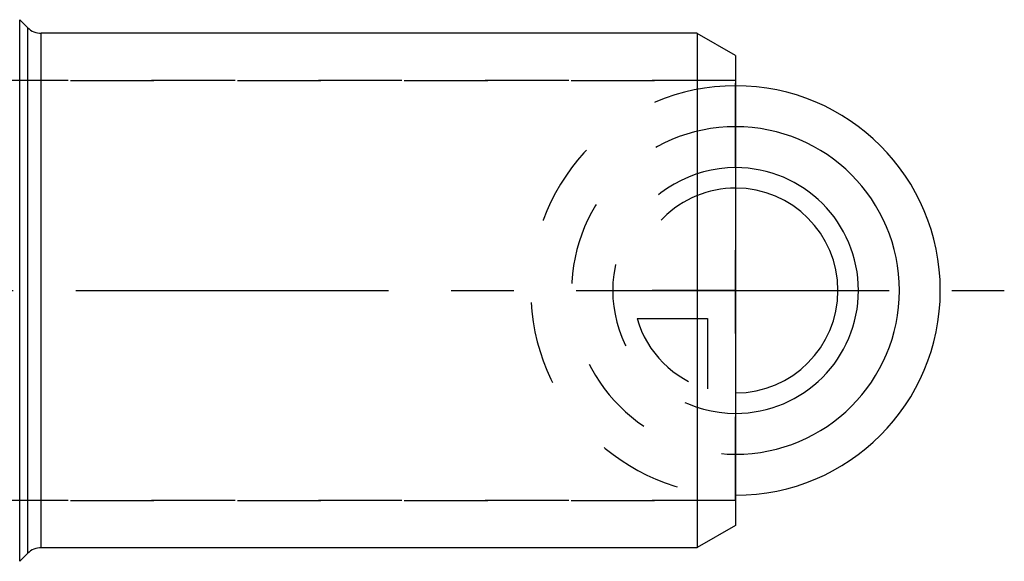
# Model space of a CAD drawing. Header units: millimetres. Extents: x 386 to 614, y 454 to 546.
# Tile 3 of 3: x 538 to 614, y 479 to 521. Entities that reach past the tile are written whole.
import ezdxf

# ---------------------------------------------------------------- set-up
doc = ezdxf.new("R2010")
doc.units = ezdxf.units.MM
doc.header["$LTSCALE"] = 65.185185
doc.linetypes.add('CENTER', pattern=[0.6, 0.375, -0.075, 0.075, -0.075])
doc.linetypes.add('HIDDEN', pattern=[0.2, 0.1, -0.1])
for name, color, linetype in [('ACHSEN_S', 7, 'CONTINUOUS'), ('FASEN', 7, 'CONTINUOUS'), ('FLAECHEN', 7, 'CONTINUOUS'), ('KONST.EL_MIT_GEO', 7, 'CONTINUOUS'), ('KURVEN', 7, 'CONTINUOUS')]:
    doc.layers.add(name, color=color, linetype=linetype)

msp = doc.modelspace()

# ---------------------------------------------------------------- linework, layer by layer
at = {"layer": 'ACHSEN_S', "color": 2, "linetype": 'CENTER'}
msp.add_line((385.5, 500), (614.5, 500), dxfattribs=at)
at = {"layer": 'FASEN', "color": 7, "linetype": 'Continuous'}
for p, q in [((593.499, 518.362), (590.499, 520.094)), ((590.5, 520.095), (590.5, 479.905)), ((593.5, 518.363), (593.5, 481.637)), ((593.499, 481.638), (590.499, 479.906))]:
    msp.add_line(p, q, dxfattribs=at)
at = {"layer": 'FLAECHEN', "color": 8, "linetype": 'HIDDEN'}
for p, q in [((528.5, 516.4), (593.5, 516.4)), ((528.5, 483.6), (593.5, 483.6))]:
    msp.add_line(p, q, dxfattribs=at)
at = {"layer": 'KONST.EL_MIT_GEO', "color": 7, "linetype": 'Continuous'}
for p, q in [((537.561, 478.839), (537.561, 521.161)), ((538.187, 520.534), (537.561, 521.161)), ((538.187, 479.466), (538.187, 520.534)), ((590.5, 520.095), (539.248, 520.095)), ((539.248, 479.905), (539.248, 520.095)), ((538.187, 479.466), (537.561, 478.839)), ((590.5, 479.905), (539.248, 479.905))]:
    msp.add_line(p, q, dxfattribs=at)
at = {"layer": 'KONST.EL_MIT_GEO', "color": 8, "linetype": 'HIDDEN'}
for p, q in [((593.5, 516.4), (528.5, 516.4)), ((593.5, 483.6), (593.5, 516.4)), ((593.5, 483.6), (528.5, 483.6))]:
    msp.add_line(p, q, dxfattribs=at)
at = {"layer": 'KONST.EL_MIT_GEO', "color": 7, "linetype": 'Continuous'}
for centre, start, end in [((539.248, 521.595), 225, 270), ((539.248, 478.405), 90, 135)]:
    msp.add_arc(centre, 1.5, start, end, dxfattribs=at)
at = {"layer": 'KURVEN', "color": 8, "linetype": 'HIDDEN'}
for p, q in [((593.5, 516), (593.5, 484)), ((593.5, 500), (583.9, 500)), ((585.808, 497.8), (591.3, 497.8)), ((591.3, 497.8), (591.3, 492.308))]:
    msp.add_line(p, q, dxfattribs=at)
for radius, start, end in [(16, 90, 270), (12.8, 90, 270), (9.6, 89.99993, 270), (8, 89.99993, 180), (8, 195.96201, 254.03799)]:
    msp.add_arc((593.5, 500), radius, start, end, dxfattribs=at)
at = {"layer": 'KURVEN', "color": 40, "linetype": 'Continuous'}
for radius, end in [(16, 90), (12.8, 90), (9.6, 89.99993), (8, 89.99993)]:
    msp.add_arc((593.5, 500), radius, 270, end, dxfattribs=at)

doc.saveas('drawing.dxf')
